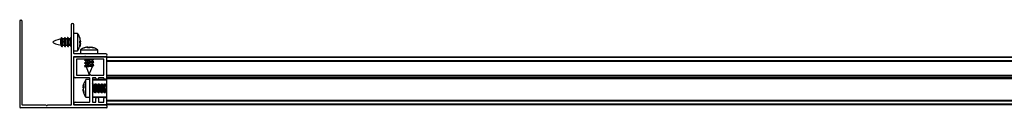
# Model space of a CAD drawing. Header units: millimetres. Extents: x 3388.365 to 3389.265, y 3471.245 to 3471.285.
# Tile 1 of 2: x 3388.365 to 3388.815, y 3471.245 to 3471.285. Entities that reach past the tile are written whole.
import ezdxf

# ---------------------------------------------------------------- set-up
doc = ezdxf.new("R2010")
doc.units = ezdxf.units.MM
doc.layers.add('SANINDUSA', color=3, linetype='Continuous')

msp = doc.modelspace()

# ---------------------------------------------------------------- linework, layer by layer
at = {"layer": 'SANINDUSA'}
for p, q in [((3388.364733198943, 3471.285145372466), (3388.364733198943, 3471.245745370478)), ((3388.365033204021, 3471.285445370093), (3388.365333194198, 3471.285445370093)), ((3388.365933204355, 3471.246745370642), (3388.365933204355, 3471.284845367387)), ((3388.388233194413, 3471.283345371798), (3388.388233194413, 3471.246745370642)), ((3388.389433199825, 3471.270245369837), (3388.389433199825, 3471.283345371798)), ((3388.391156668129, 3471.279445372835), (3388.389433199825, 3471.279445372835)), ((3388.391156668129, 3471.279445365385), (3388.391156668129, 3471.271445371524)), ((3388.392487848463, 3471.276027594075), (3388.39215416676, 3471.27760946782)), ((3388.383736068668, 3471.277458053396), (3388.383478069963, 3471.276844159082)), ((3388.383852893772, 3471.277444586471), (3388.383540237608, 3471.276816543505)), ((3388.383571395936, 3471.274071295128), (3388.383904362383, 3471.273443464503)), ((3388.384349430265, 3471.276905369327), (3388.384062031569, 3471.277447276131)), ((3388.384113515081, 3471.273446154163), (3388.384381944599, 3471.273985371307)), ((3388.384230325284, 3471.273432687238), (3388.384462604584, 3471.273985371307)), ((3388.38498445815, 3471.276905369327), (3388.384319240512, 3471.276905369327)), ((3388.384333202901, 3471.273992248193), (3388.384353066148, 3471.27400254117)), ((3388.384353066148, 3471.273985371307), (3388.385016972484, 3471.273985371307)), ((3388.385136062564, 3471.277458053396), (3388.384880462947, 3471.27684984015)), ((3388.385252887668, 3471.277444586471), (3388.38495596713, 3471.276848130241)), ((3388.384984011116, 3471.274047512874), (3388.38530437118, 3471.273443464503)), ((3388.385749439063, 3471.276905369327), (3388.385462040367, 3471.277447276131)), ((3388.385513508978, 3471.273446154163), (3388.385781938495, 3471.273985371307)), ((3388.385630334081, 3471.273432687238), (3388.385862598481, 3471.273985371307)), ((3388.386384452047, 3471.276905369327), (3388.38571924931, 3471.276905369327)), ((3388.385733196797, 3471.273992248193), (3388.385753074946, 3471.27400254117)), ((3388.385753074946, 3471.273985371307), (3388.386416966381, 3471.273985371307)), ((3388.386536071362, 3471.277458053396), (3388.386280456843, 3471.27684984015)), ((3388.386652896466, 3471.277444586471), (3388.386355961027, 3471.276848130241)), ((3388.386384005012, 3471.274047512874), (3388.386704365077, 3471.273443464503)), ((3388.387149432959, 3471.276905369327), (3388.386862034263, 3471.277447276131)), ((3388.386913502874, 3471.273446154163), (3388.387181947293, 3471.273985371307)), ((3388.387030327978, 3471.273432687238), (3388.387262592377, 3471.273985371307)), ((3388.387784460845, 3471.276905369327), (3388.387119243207, 3471.276905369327)), ((3388.387133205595, 3471.273992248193), (3388.387153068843, 3471.27400254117)), ((3388.387153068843, 3471.273985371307), (3388.387816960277, 3471.273985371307)), ((3388.387936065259, 3471.277458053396), (3388.387680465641, 3471.27684984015)), ((3388.388052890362, 3471.277444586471), (3388.387755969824, 3471.276848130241)), ((3388.38778401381, 3471.274047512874), (3388.388104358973, 3471.273443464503)), ((3388.39215416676, 3471.27609175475), (3388.392487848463, 3471.276027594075)), ((3388.39215416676, 3471.275128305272), (3388.39215416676, 3471.27609175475)), ((3388.392487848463, 3471.276027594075), (3388.39215416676, 3471.2759643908)), ((3388.392487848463, 3471.27594392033), (3388.39215416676, 3471.275762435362)), ((3388.39215416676, 3471.275889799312), (3388.392487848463, 3471.27594392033)), ((3388.39215416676, 3471.273843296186), (3388.392487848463, 3471.275248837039)), ((3388.392487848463, 3471.274946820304), (3388.39215416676, 3471.275128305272)), ((3388.39215416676, 3471.273355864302), (3388.392487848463, 3471.274946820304)), ((3388.392487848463, 3471.274863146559), (3388.39215416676, 3471.273281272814)), ((3388.39215416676, 3471.273501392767), (3388.39215416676, 3471.273843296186)), ((3388.39215416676, 3471.273305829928), (3388.39215416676, 3471.273355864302)), ((3388.392234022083, 3471.27562567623), (3388.392487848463, 3471.27564190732)), ((3388.392487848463, 3471.275248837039), (3388.392262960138, 3471.275821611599)), ((3388.392328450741, 3471.276313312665), (3388.392487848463, 3471.27564190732)), ((3388.392487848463, 3471.27564190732), (3388.392339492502, 3471.275264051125)), ((3388.392487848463, 3471.276186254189), (3388.392410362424, 3471.276498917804)), ((3388.395858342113, 3471.273200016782), (3388.394299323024, 3471.272866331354)), ((3388.395244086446, 3471.273112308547), (3388.394615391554, 3471.272929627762)), ((3388.3957619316, 3471.273200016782), (3388.395253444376, 3471.273080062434)), ((3388.395650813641, 3471.272866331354), (3388.395858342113, 3471.273200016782)), ((3388.395775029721, 3471.27314416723), (3388.396039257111, 3471.273200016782)), ((3388.395926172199, 3471.272866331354), (3388.395858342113, 3471.273200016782)), ((3388.396742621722, 3471.273200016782), (3388.396011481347, 3471.272866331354)), ((3388.396039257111, 3471.273200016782), (3388.396362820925, 3471.272866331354)), ((3388.396039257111, 3471.273200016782), (3388.396087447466, 3471.272866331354)), ((3388.39622377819, 3471.273200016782), (3388.396636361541, 3471.273011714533)), ((3388.396927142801, 3471.273200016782), (3388.396603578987, 3471.272866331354)), ((3388.398207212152, 3471.272866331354), (3388.396742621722, 3471.273200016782)), ((3388.398505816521, 3471.272866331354), (3388.396927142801, 3471.273200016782)), ((3388.397108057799, 3471.273200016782), (3388.398667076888, 3471.272866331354)), ((3388.397204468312, 3471.273200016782), (3388.397703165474, 3471.273082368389)), ((3388.389433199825, 3471.271445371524), (3388.391156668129, 3471.271445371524)), ((3388.389433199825, 3471.246745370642), (3388.389433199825, 3471.268845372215)), ((3388.404133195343, 3471.27014537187), (3388.389533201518, 3471.27014537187)), ((3388.389533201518, 3471.268945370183), (3388.404133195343, 3471.268945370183)), ((3388.39003319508, 3471.268795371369), (3388.404133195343, 3471.268795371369)), ((3388.3924831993, 3471.271868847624), (3388.3924831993, 3471.27014537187)), ((3388.3924831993, 3471.271868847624), (3388.400483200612, 3471.271868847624)), ((3388.394463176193, 3471.268838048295), (3388.394409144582, 3471.268795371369)), ((3388.394638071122, 3471.268945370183), (3388.394463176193, 3471.268838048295)), ((3388.394909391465, 3471.268945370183), (3388.394717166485, 3471.268795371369)), ((3388.396603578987, 3471.272866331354), (3388.395650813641, 3471.272866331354)), ((3388.397992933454, 3471.268795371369), (3388.398185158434, 3471.268945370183)), ((3388.39824683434, 3471.268795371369), (3388.39849130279, 3471.268945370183)), ((3388.398667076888, 3471.272866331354), (3388.398505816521, 3471.272866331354)), ((3388.400483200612, 3471.27014537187), (3388.400483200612, 3471.271868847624)), ((3388.404433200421, 3471.268795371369), (3389.218433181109, 3471.268795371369)), ((3388.404433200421, 3471.268795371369), (3388.404433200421, 3471.268495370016)), ((3388.389433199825, 3471.259695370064), (3388.389433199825, 3471.268195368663)), ((3388.403233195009, 3471.267595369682), (3388.390633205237, 3471.267595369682)), ((3388.390633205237, 3471.267595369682), (3388.390633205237, 3471.260395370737)), ((3388.394973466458, 3471.267595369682), (3388.394413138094, 3471.267158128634)), ((3388.394987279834, 3471.2662061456), (3388.394413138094, 3471.265758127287)), ((3388.394987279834, 3471.264806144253), (3388.394413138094, 3471.264358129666)), ((3388.394414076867, 3471.26715242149), (3388.395036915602, 3471.266934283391)), ((3388.394414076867, 3471.265752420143), (3388.395036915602, 3471.265534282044)), ((3388.394414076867, 3471.264352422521), (3388.395131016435, 3471.264101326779)), ((3388.394719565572, 3471.267595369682), (3388.394463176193, 3471.267438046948)), ((3388.395023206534, 3471.266381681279), (3388.394463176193, 3471.266038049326)), ((3388.395023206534, 3471.264981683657), (3388.394463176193, 3471.264638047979)), ((3388.39447533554, 3471.267266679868), (3388.394524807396, 3471.267245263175)), ((3388.39447533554, 3471.265866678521), (3388.394524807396, 3471.265845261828)), ((3388.39447533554, 3471.264466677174), (3388.394524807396, 3471.264445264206)), ((3388.395023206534, 3471.266941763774), (3388.395023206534, 3471.266219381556)), ((3388.395023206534, 3471.265541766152), (3388.395023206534, 3471.264819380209)), ((3388.395117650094, 3471.264106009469), (3388.39511785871, 3471.264105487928)), ((3388.39511785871, 3471.264105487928), (3388.396483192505, 3471.260645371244)), ((3388.397943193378, 3471.264345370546), (3388.396268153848, 3471.264345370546)), ((3388.396483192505, 3471.260645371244), (3388.397943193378, 3471.264345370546)), ((3388.398552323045, 3471.266438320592), (3388.39792948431, 3471.266656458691)), ((3388.398552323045, 3471.265038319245), (3388.39792948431, 3471.265256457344)), ((3388.397943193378, 3471.267209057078), (3388.398503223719, 3471.267552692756)), ((3388.397943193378, 3471.266648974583), (3388.397943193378, 3471.267380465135)), ((3388.397943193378, 3471.265809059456), (3388.398503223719, 3471.266152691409)), ((3388.397943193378, 3471.265248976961), (3388.397943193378, 3471.265980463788)), ((3388.397943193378, 3471.264409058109), (3388.398503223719, 3471.264752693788)), ((3388.397943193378, 3471.264345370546), (3388.397943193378, 3471.264580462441)), ((3388.397979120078, 3471.267384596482), (3388.398249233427, 3471.267595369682)), ((3388.397979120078, 3471.265984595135), (3388.398553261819, 3471.266432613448)), ((3388.397979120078, 3471.264584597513), (3388.398553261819, 3471.265032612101)), ((3388.398491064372, 3471.266324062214), (3388.398441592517, 3471.266345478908)), ((3388.398491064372, 3471.264924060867), (3388.398441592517, 3471.264945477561)), ((3388.403233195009, 3471.260295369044), (3388.403233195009, 3471.267595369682)), ((3388.404433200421, 3471.268495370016), (3389.218433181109, 3471.268495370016)), ((3388.404433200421, 3471.268495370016), (3388.404433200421, 3471.267095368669)), ((3388.404433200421, 3471.268495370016), (3388.404433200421, 3471.258895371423)), ((3388.404433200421, 3471.267095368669), (3389.218433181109, 3471.267095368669)), ((3388.404433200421, 3471.266795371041), (3389.218433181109, 3471.266795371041)), ((3389.218433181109, 3471.266695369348), (3388.404433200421, 3471.266695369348)), ((3388.39073320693, 3471.260295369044), (3388.396683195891, 3471.260295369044)), ((3388.397283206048, 3471.260295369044), (3388.403233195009, 3471.260295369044)), ((3388.404433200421, 3471.260395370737), (3389.218433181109, 3471.260395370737)), ((3388.404433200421, 3471.260295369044), (3389.218433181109, 3471.260295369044)), ((3388.404433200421, 3471.259995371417), (3389.218433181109, 3471.259995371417)), ((3388.404433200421, 3471.259995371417), (3388.404433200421, 3471.259095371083)), ((3388.396633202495, 3471.259095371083), (3388.39003319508, 3471.259095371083)), ((3388.393821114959, 3471.255622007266), (3388.39367855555, 3471.25500416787)), ((3388.39367855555, 3471.25500416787), (3388.394012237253, 3471.255561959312)), ((3388.394012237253, 3471.254927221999), (3388.39367855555, 3471.25500416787)), ((3388.393753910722, 3471.255312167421), (3388.393908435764, 3471.256008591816)), ((3388.394012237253, 3471.256192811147), (3388.393818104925, 3471.255297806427)), ((3388.394012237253, 3471.256121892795), (3388.393854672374, 3471.255408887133)), ((3388.394012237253, 3471.256369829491), (3388.394012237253, 3471.256450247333)), ((3388.394012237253, 3471.255561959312), (3388.394012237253, 3471.254669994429)), ((3388.394192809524, 3471.256882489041), (3388.394104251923, 3471.256629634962)), ((3388.394996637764, 3471.258278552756), (3388.394857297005, 3471.258052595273)), ((3388.396733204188, 3471.258295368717), (3388.395009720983, 3471.258295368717)), ((3388.395009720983, 3471.250295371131), (3388.395009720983, 3471.258295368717)), ((3388.396733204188, 3471.248095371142), (3388.396733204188, 3471.25899536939)), ((3388.397933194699, 3471.25899536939), (3388.397933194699, 3471.248095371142)), ((3388.404433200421, 3471.258095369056), (3388.397933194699, 3471.258095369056)), ((3388.397933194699, 3471.256328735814), (3388.397943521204, 3471.2563125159)), ((3388.398279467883, 3471.255755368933), (3388.397943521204, 3471.2563125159)), ((3388.399433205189, 3471.259095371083), (3388.398033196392, 3471.259095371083)), ((3388.398311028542, 3471.256363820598), (3388.398086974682, 3471.25607459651)), ((3388.404433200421, 3471.258295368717), (3388.398133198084, 3471.258295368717)), ((3388.398924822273, 3471.255755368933), (3388.398244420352, 3471.255755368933)), ((3388.398537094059, 3471.255755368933), (3388.398323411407, 3471.256361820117)), ((3388.399164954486, 3471.256301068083), (3388.398901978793, 3471.255703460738)), ((3388.399679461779, 3471.255755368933), (3388.3993435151, 3471.2563125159)), ((3388.39971103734, 3471.256363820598), (3388.399486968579, 3471.25607459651)), ((3388.399533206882, 3471.258895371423), (3388.399533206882, 3471.25899536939)), ((3388.400324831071, 3471.255755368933), (3388.399644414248, 3471.255755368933)), ((3388.399937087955, 3471.255755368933), (3388.399723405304, 3471.256361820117)), ((3388.400564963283, 3471.256301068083), (3388.40030198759, 3471.255703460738)), ((3388.400733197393, 3471.25899536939), (3388.400733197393, 3471.258895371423)), ((3388.401079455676, 3471.255755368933), (3388.400743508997, 3471.2563125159)), ((3388.403133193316, 3471.259095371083), (3388.400833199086, 3471.259095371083)), ((3388.401111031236, 3471.256363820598), (3388.400886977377, 3471.25607459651)), ((3388.401724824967, 3471.255755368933), (3388.401044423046, 3471.255755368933)), ((3388.401337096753, 3471.255755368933), (3388.4011233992, 3471.256361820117)), ((3388.40196495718, 3471.256301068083), (3388.401701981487, 3471.255703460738)), ((3388.402479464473, 3471.255755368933), (3388.402143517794, 3471.2563125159)), ((3388.402511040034, 3471.256363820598), (3388.402286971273, 3471.25607459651)), ((3388.403124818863, 3471.255755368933), (3388.402444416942, 3471.255755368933)), ((3388.402737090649, 3471.255755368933), (3388.402523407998, 3471.256361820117)), ((3388.403364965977, 3471.256301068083), (3388.403101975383, 3471.255703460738)), ((3388.403233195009, 3471.258895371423), (3388.403233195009, 3471.25899536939)), ((3388.40387945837, 3471.255755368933), (3388.403543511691, 3471.2563125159)), ((3388.40391103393, 3471.256363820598), (3388.403686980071, 3471.25607459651)), ((3388.404433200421, 3471.255755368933), (3388.40384442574, 3471.255755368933)), ((3388.404137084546, 3471.255755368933), (3388.403923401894, 3471.256361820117)), ((3389.218433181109, 3471.259095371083), (3388.404433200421, 3471.259095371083)), ((3388.404433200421, 3471.258895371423), (3388.404433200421, 3471.25879536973)), ((3389.218433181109, 3471.25879536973), (3388.404433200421, 3471.25879536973)), ((3388.404433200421, 3471.258695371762), (3388.404433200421, 3471.25879536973)), ((3389.218433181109, 3471.258695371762), (3388.404433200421, 3471.258695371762)), ((3388.404433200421, 3471.258695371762), (3388.404433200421, 3471.24969537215)), ((3388.39367855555, 3471.254687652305), (3388.393733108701, 3471.254942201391)), ((3388.39367855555, 3471.254587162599), (3388.393756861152, 3471.25493711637)), ((3388.394012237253, 3471.254669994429), (3388.39367855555, 3471.254003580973)), ((3388.39367855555, 3471.254587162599), (3388.393957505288, 3471.254560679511)), ((3388.39367855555, 3471.253936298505), (3388.393829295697, 3471.254172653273)), ((3388.39367855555, 3471.254003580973), (3388.394012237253, 3471.252512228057)), ((3388.393786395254, 3471.253948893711), (3388.39367855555, 3471.253936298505)), ((3388.393740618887, 3471.253650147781), (3388.39367855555, 3471.253936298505)), ((3388.39367855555, 3471.253903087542), (3388.393733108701, 3471.253648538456)), ((3388.393787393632, 3471.253138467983), (3388.39367855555, 3471.253636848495)), ((3388.394012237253, 3471.252140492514), (3388.39367855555, 3471.253586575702)), ((3388.394012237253, 3471.252512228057), (3388.394012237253, 3471.252140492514)), ((3388.397933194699, 3471.252426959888), (3388.398022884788, 3471.252278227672)), ((3388.398201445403, 3471.252289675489), (3388.398464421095, 3471.252887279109)), ((3388.398416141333, 3471.252835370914), (3388.399086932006, 3471.252835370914)), ((3388.39882930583, 3471.252835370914), (3388.399042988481, 3471.25222891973)), ((3388.399033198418, 3471.252936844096), (3388.399065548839, 3471.252870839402)), ((3388.399055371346, 3471.252226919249), (3388.399279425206, 3471.252516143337)), ((3388.399065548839, 3471.252870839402), (3388.399422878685, 3471.252278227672)), ((3388.399601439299, 3471.252289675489), (3388.399864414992, 3471.252887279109)), ((3388.399816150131, 3471.252835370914), (3388.400486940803, 3471.252835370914)), ((3388.400229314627, 3471.252835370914), (3388.400442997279, 3471.25222891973)), ((3388.400433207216, 3471.252936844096), (3388.400465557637, 3471.252870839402)), ((3388.400455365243, 3471.252226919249), (3388.400679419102, 3471.252516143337)), ((3388.400465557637, 3471.252870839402), (3388.400822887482, 3471.252278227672)), ((3388.401001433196, 3471.252289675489), (3388.40126442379, 3471.252887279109)), ((3388.401216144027, 3471.252835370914), (3388.4018869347, 3471.252835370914)), ((3388.401629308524, 3471.252835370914), (3388.401842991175, 3471.25222891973)), ((3388.401833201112, 3471.252936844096), (3388.401865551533, 3471.252870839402)), ((3388.401855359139, 3471.252226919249), (3388.4020794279, 3471.252516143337)), ((3388.401865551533, 3471.252870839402), (3388.402222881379, 3471.252278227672)), ((3388.402401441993, 3471.252289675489), (3388.402664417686, 3471.252887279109)), ((3388.402616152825, 3471.252835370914), (3388.403286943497, 3471.252835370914)), ((3388.40302930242, 3471.252835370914), (3388.403242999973, 3471.25222891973)), ((3388.403233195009, 3471.252936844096), (3388.40326554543, 3471.252870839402)), ((3388.403255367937, 3471.252226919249), (3388.403479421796, 3471.252516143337)), ((3388.40326554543, 3471.252870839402), (3388.403622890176, 3471.252278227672)), ((3388.40380143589, 3471.252289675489), (3388.404064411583, 3471.252887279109)), ((3388.404016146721, 3471.252835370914), (3388.404433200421, 3471.252835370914)), ((3388.404429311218, 3471.252835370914), (3388.404433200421, 3471.252824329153)), ((3388.376783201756, 3471.246645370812), (3388.366033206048, 3471.246645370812)), ((3388.38813319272, 3471.246645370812), (3388.377383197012, 3471.246645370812)), ((3388.404133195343, 3471.246645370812), (3388.389533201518, 3471.246645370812)), ((3388.39003319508, 3471.24799536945), (3388.396633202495, 3471.24799536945)), ((3388.404133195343, 3471.246795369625), (3388.39003319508, 3471.246795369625)), ((3388.395009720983, 3471.250295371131), (3388.396733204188, 3471.250295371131)), ((3388.397933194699, 3471.250495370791), (3388.404433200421, 3471.250495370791)), ((3388.398033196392, 3471.24799536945), (3388.399433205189, 3471.24799536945)), ((3388.398133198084, 3471.250295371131), (3388.404433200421, 3471.250295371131)), ((3388.399533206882, 3471.248095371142), (3388.399533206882, 3471.24969537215)), ((3388.400733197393, 3471.24969537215), (3388.400733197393, 3471.248095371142)), ((3388.400833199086, 3471.24799536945), (3388.403133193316, 3471.24799536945)), ((3388.403233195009, 3471.248095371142), (3388.403233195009, 3471.24969537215)), ((3388.404433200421, 3471.24969537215), (3388.404433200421, 3471.247095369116)), ((3388.404433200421, 3471.248895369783), (3389.218433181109, 3471.248895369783)), ((3388.404433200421, 3471.248795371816), (3389.218433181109, 3471.248795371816)), ((3389.218433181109, 3471.248495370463), (3388.404433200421, 3471.248495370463)), ((3388.404433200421, 3471.248495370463), (3388.404433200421, 3471.247095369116)), ((3389.218433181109, 3471.247095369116), (3388.404433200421, 3471.247095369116)), ((3388.404433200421, 3471.247095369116), (3388.404433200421, 3471.246795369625)), ((3389.218433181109, 3471.246795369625), (3388.404433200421, 3471.246795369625)), ((3388.404733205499, 3471.245745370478), (3388.404733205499, 3471.246045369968)), ((3388.404433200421, 3471.245445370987), (3388.365033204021, 3471.245445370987))]:
    msp.add_line(p, q, dxfattribs=at)
at = {"layer": 'SANINDUSA', "flags": 128}
for points in [[(3388.384062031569, 3471.277447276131), (3388.383983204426, 3471.277539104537), (3388.38385107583, 3471.27744091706), (3388.383739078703, 3471.277038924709), (3388.383664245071, 3471.276394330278), (3388.383637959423, 3471.275605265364)], [(3388.383879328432, 3471.277490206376), (3388.38385107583, 3471.277521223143), (3388.383739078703, 3471.277465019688), (3388.383664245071, 3471.277101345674), (3388.383659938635, 3471.277057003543)], [(3388.385462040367, 3471.277447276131), (3388.385383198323, 3471.277539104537), (3388.385251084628, 3471.27744091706), (3388.385139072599, 3471.277038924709), (3388.385064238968, 3471.276394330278), (3388.38503796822, 3471.275605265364)], [(3388.385279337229, 3471.277490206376), (3388.385251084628, 3471.277521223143), (3388.385139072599, 3471.277465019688), (3388.385064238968, 3471.277101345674), (3388.385059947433, 3471.277057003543)], [(3388.386862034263, 3471.277447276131), (3388.386783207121, 3471.277539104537), (3388.386651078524, 3471.27744091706), (3388.386539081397, 3471.277038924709), (3388.386464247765, 3471.276394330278), (3388.386437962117, 3471.275605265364)], [(3388.386679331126, 3471.277490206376), (3388.386651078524, 3471.277521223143), (3388.386539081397, 3471.277465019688), (3388.386464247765, 3471.277101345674), (3388.38645994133, 3471.277057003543)], [(3388.388233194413, 3471.277493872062), (3388.388183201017, 3471.277539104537), (3388.388051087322, 3471.27744091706), (3388.387939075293, 3471.277038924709), (3388.387864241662, 3471.276394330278), (3388.387837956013, 3471.275605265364)], [(3388.388079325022, 3471.277490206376), (3388.388051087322, 3471.277521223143), (3388.387939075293, 3471.277465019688), (3388.387864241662, 3471.277101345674), (3388.387859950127, 3471.277057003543)], [(3388.383637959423, 3471.275605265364), (3388.383664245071, 3471.274791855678), (3388.383739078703, 3471.27407793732), (3388.38385107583, 3471.27357219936), (3388.383983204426, 3471.273351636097), (3388.384113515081, 3471.273446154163)], [(3388.38408706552, 3471.273400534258), (3388.384115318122, 3471.273369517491), (3388.384227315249, 3471.273425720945), (3388.384230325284, 3471.273432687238)], [(3388.38503796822, 3471.275605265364), (3388.385064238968, 3471.274791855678), (3388.385139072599, 3471.27407793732), (3388.385251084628, 3471.27357219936), (3388.385383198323, 3471.273351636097), (3388.385513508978, 3471.273446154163)], [(3388.385487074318, 3471.273400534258), (3388.385515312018, 3471.273369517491), (3388.385627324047, 3471.273425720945), (3388.385630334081, 3471.273432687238)], [(3388.386437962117, 3471.275605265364), (3388.386464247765, 3471.274791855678), (3388.386539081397, 3471.27407793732), (3388.386651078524, 3471.27357219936), (3388.386783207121, 3471.273351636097), (3388.386913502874, 3471.273446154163)], [(3388.386887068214, 3471.273400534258), (3388.386915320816, 3471.273369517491), (3388.387027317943, 3471.273425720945), (3388.387030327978, 3471.273432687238)], [(3388.387837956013, 3471.275605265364), (3388.387864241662, 3471.274791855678), (3388.387939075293, 3471.27407793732), (3388.388051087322, 3471.27357219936), (3388.388183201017, 3471.273351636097), (3388.388233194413, 3471.273350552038)], [(3388.395556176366, 3471.268795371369), (3388.396132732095, 3471.268895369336), (3388.396432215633, 3471.268945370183)], [(3388.398045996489, 3471.268795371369), (3388.398383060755, 3471.268895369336), (3388.398490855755, 3471.268945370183)], [(3388.394463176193, 3471.267438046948), (3388.394390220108, 3471.267363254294), (3388.39451574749, 3471.267251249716), (3388.394527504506, 3471.267247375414)], [(3388.394463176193, 3471.266038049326), (3388.394390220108, 3471.265963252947), (3388.39451574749, 3471.265851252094), (3388.394527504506, 3471.265847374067)], [(3388.394463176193, 3471.264638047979), (3388.394390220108, 3471.264563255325), (3388.39451574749, 3471.264451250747), (3388.394527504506, 3471.264447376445)], [(3388.395023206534, 3471.266304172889), (3388.395004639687, 3471.266352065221), (3388.395023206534, 3471.266377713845)], [(3388.395023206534, 3471.264904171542), (3388.395004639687, 3471.264952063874), (3388.395023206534, 3471.264977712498)], [(3388.396268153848, 3471.267145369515), (3388.396837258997, 3471.267238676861), (3388.39735997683, 3471.26731816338), (3388.39775470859, 3471.267371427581), (3388.397959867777, 3471.267390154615), (3388.397943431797, 3471.267371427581), (3388.397943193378, 3471.267371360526)], [(3388.396268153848, 3471.265745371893), (3388.396837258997, 3471.265838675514), (3388.39735997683, 3471.265918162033), (3388.39775470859, 3471.265971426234), (3388.397959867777, 3471.265990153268), (3388.397943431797, 3471.265971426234), (3388.397943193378, 3471.265971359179)], [(3388.396268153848, 3471.264345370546), (3388.396837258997, 3471.264438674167), (3388.39735997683, 3471.264518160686), (3388.39775470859, 3471.264571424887), (3388.397959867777, 3471.264590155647), (3388.397943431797, 3471.264571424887), (3388.397943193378, 3471.264571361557)], [(3388.397943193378, 3471.267372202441), (3388.398383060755, 3471.267495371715), (3388.39855725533, 3471.267595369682)], [(3388.397943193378, 3471.26597220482), (3388.398383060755, 3471.266095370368), (3388.398576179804, 3471.266227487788), (3388.398491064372, 3471.266324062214)], [(3388.397943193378, 3471.264572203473), (3388.398383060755, 3471.264695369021), (3388.398576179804, 3471.264827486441), (3388.398491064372, 3471.264924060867)], [(3388.39833320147, 3471.252959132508), (3388.398239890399, 3471.253269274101), (3388.398160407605, 3471.253743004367), (3388.398107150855, 3471.254306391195), (3388.398088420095, 3471.254871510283), (3388.398107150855, 3471.255350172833), (3388.398160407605, 3471.255667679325), (3388.398239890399, 3471.255774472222), (3388.398274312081, 3471.255755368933)], [(3388.399601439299, 3471.252289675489), (3388.399515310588, 3471.252199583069), (3388.399383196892, 3471.252356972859), (3388.399251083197, 3471.25280946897), (3388.39913908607, 3471.25348817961), (3388.399064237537, 3471.2542897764), (3388.39903796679, 3471.255092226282), (3388.399064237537, 3471.255773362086), (3388.39913908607, 3471.25622948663), (3388.399251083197, 3471.256391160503), (3388.3993435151, 3471.2563125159)], [(3388.399733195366, 3471.252959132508), (3388.399639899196, 3471.253269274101), (3388.399560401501, 3471.253743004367), (3388.399507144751, 3471.254306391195), (3388.399488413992, 3471.254871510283), (3388.399507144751, 3471.255350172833), (3388.399560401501, 3471.255667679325), (3388.399639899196, 3471.255774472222), (3388.399674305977, 3471.255755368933)], [(3388.401001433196, 3471.252289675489), (3388.400915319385, 3471.252199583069), (3388.40078320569, 3471.252356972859), (3388.400651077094, 3471.25280946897), (3388.400539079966, 3471.25348817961), (3388.400464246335, 3471.2542897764), (3388.400437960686, 3471.255092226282), (3388.400464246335, 3471.255773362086), (3388.400539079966, 3471.25622948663), (3388.400651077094, 3471.256391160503), (3388.400743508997, 3471.2563125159)], [(3388.401133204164, 3471.252959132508), (3388.401039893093, 3471.253269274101), (3388.400960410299, 3471.253743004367), (3388.400907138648, 3471.254306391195), (3388.400888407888, 3471.254871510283), (3388.400907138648, 3471.255350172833), (3388.400960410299, 3471.255667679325), (3388.401039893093, 3471.255774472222), (3388.401074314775, 3471.255755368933)], [(3388.402401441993, 3471.252289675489), (3388.402315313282, 3471.252199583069), (3388.402183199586, 3471.252356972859), (3388.402051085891, 3471.25280946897), (3388.401939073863, 3471.25348817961), (3388.401864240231, 3471.2542897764), (3388.401837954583, 3471.255092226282), (3388.401864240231, 3471.255773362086), (3388.401939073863, 3471.25622948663), (3388.402051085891, 3471.256391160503), (3388.402143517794, 3471.2563125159)], [(3388.402533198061, 3471.252959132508), (3388.40243990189, 3471.253269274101), (3388.402360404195, 3471.253743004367), (3388.402307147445, 3471.254306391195), (3388.402288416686, 3471.254871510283), (3388.402307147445, 3471.255350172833), (3388.402360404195, 3471.255667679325), (3388.40243990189, 3471.255774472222), (3388.402474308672, 3471.255755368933)], [(3388.40380143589, 3471.252289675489), (3388.403715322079, 3471.252199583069), (3388.403583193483, 3471.252356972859), (3388.403451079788, 3471.25280946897), (3388.40333908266, 3471.25348817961), (3388.403264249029, 3471.2542897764), (3388.40323796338, 3471.255092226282), (3388.403264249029, 3471.255773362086), (3388.40333908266, 3471.25622948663), (3388.403451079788, 3471.256391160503), (3388.403543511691, 3471.2563125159)], [(3388.403933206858, 3471.252959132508), (3388.403839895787, 3471.253269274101), (3388.403760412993, 3471.253743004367), (3388.403707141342, 3471.254306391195), (3388.403688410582, 3471.254871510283), (3388.403707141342, 3471.255350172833), (3388.403760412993, 3471.255667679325), (3388.403839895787, 3471.255774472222), (3388.403874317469, 3471.255755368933)], [(3388.398201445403, 3471.252289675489), (3388.398115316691, 3471.252199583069), (3388.397983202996, 3471.252356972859), (3388.397933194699, 3471.252492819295)]]:
    msp.add_lwpolyline(points, dxfattribs=at)
at = {"layer": 'SANINDUSA'}
for centre, radius, start, end in [((3388.365033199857, 3471.285145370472), 0.0003000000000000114, 90, 180), ((3388.365333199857, 3471.284845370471), 0.0006000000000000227, 0, 90), ((3388.388833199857, 3471.283345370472), 0.0006000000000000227, 0, 180), ((3388.387657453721, 3471.275447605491), 0.003628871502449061, 156.3561924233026, 203.6438075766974), ((3388.389057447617, 3471.275447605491), 0.003628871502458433, 156.3561924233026, 203.6438075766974), ((3388.390457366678, 3471.275447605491), 0.003628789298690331, 156.3556241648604, 203.6443758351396), ((3388.389533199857, 3471.270245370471), 0.0001000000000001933, 180, 270), ((3388.389533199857, 3471.268845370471), 9.999999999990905e-05, 90, 180), ((3388.390033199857, 3471.268195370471), 0.0006000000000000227, 90, 180), ((3388.404133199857, 3471.269545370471), 0.0006000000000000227, 270, 90), ((3388.404133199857, 3471.268495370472), 0.0002999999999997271, 0, 90), ((3388.399616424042, 3471.246167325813), 0.02162032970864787, 97.64720137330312, 103.9233093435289), ((3388.400481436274, 3471.241764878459), 0.02474297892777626, 94.46948535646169, 104.1945633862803), ((3388.400481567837, 3471.240363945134), 0.024743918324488, 94.46962089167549, 104.1943274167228), ((3388.397599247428, 3471.256094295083), 0.01044374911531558, 97.63859042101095, 104.4833500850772), ((3388.397599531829, 3471.254693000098), 0.01044507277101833, 97.63919069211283, 104.4830858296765), ((3388.390033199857, 3471.259695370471), 0.0006000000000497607, 180, 270), ((3388.390733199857, 3471.260395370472), 0.0001000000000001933, 180, 270), ((3388.396983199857, 3471.260170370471), 0.0003249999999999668, 22.61986493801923, 157.3801350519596), ((3388.396633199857, 3471.258995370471), 0.0001000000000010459, 0, 90), ((3388.398033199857, 3471.258995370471), 9.999999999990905e-05, 90, 180), ((3388.398133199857, 3471.258095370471), 0.0001999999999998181, 90, 180), ((3388.399402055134, 3471.255795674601), 0.001218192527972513, 152.3064588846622, 174.819330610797), ((3388.399433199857, 3471.258995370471), 9.999999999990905e-05, 0, 90), ((3388.400133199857, 3471.258895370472), 0.0006000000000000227, 180, 0), ((3388.400803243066, 3471.255795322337), 0.001219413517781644, 152.3178769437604, 174.8079125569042), ((3388.400833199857, 3471.258995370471), 0.0001000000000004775, 90, 180), ((3388.402203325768, 3471.255795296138), 0.001219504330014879, 152.3187252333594, 174.8070642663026), ((3388.40360324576, 3471.255795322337), 0.001219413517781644, 152.3178769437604, 174.8079125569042), ((3388.403133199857, 3471.258995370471), 9.999999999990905e-05, 0, 90), ((3388.403833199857, 3471.258895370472), 0.0006000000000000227, 180, 0), ((3388.405003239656, 3471.255795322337), 0.001219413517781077, 152.3178769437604, 174.8079125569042), ((3388.401119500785, 3471.252425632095), 0.002073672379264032, 168.5960074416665, 185.4988940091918), ((3388.402520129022, 3471.252425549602), 0.002074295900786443, 168.5971569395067, 185.4949468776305), ((3388.403920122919, 3471.252425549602), 0.002074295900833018, 168.5971569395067, 185.4949468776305), ((3388.405321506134, 3471.252425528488), 0.002075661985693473, 168.6041676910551, 185.4907337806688), ((3388.366033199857, 3471.246745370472), 0.0001000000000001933, 180, 270), ((3388.377083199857, 3471.246770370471), 0.0003250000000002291, 202.6198649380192, 337.3801350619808), ((3388.388133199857, 3471.246745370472), 0.0001000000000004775, 270, 0), ((3388.390033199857, 3471.247395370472), 0.0006000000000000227, 90, 270), ((3388.389533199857, 3471.246745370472), 9.999999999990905e-05, 180, 270), ((3388.396633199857, 3471.248095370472), 0.0001000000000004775, 270, 0), ((3388.398133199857, 3471.250495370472), 0.0002000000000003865, 180, 270), ((3388.398033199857, 3471.248095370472), 9.999999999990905e-05, 180, 270), ((3388.399433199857, 3471.248095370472), 0.0001000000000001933, 270, 0), ((3388.400133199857, 3471.249695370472), 0.0006000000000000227, 0, 180), ((3388.400833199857, 3471.248095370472), 0.0001000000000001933, 180, 270), ((3388.403133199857, 3471.248095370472), 0.0001000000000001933, 270, 0), ((3388.403833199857, 3471.249695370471), 0.0006000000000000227, 0, 180), ((3388.404133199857, 3471.247095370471), 0.0003000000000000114, 270, 0), ((3388.404133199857, 3471.246045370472), 0.0006000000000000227, 0, 90), ((3388.365033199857, 3471.245745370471), 0.0003000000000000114, 180, 270), ((3388.404433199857, 3471.245745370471), 0.0003000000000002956, 270, 0)]:
    msp.add_arc(centre, radius, start, end, dxfattribs=at)
for centre, major_axis, ratio, start_param, end_param in [((3388.384338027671, 3471.275445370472), (-1.931617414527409e-05, 0.00145999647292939), 0.1661411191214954, 6.223561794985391, 9.32547118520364), ((3388.385738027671, 3471.275445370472), (-1.931617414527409e-05, 0.001459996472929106), 0.1661411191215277, 6.22356179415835, 9.325471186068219), ((3388.387138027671, 3471.275445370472), (-1.931617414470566e-05, 0.001459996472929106), 0.1661411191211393, 6.223561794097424, 9.325471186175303), ((3388.396483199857, 3471.267140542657), (0.001459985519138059, 0.0002400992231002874), 0.02708300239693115, 6.278731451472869, 7.997360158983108), ((3388.396483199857, 3471.265740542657), (0.001459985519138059, 0.0002400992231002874), 0.02708300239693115, 6.278731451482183, 7.997360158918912), ((3388.396483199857, 3471.264340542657), (0.00145998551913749, 0.0002400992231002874), 0.02708300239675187, 6.27873145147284, 7.997360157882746), ((3388.398338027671, 3471.254295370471), (-9.586233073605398e-05, 0.001459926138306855), 0.153196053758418, 6.273126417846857, 9.000005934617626), ((3388.399738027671, 3471.254295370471), (-9.586233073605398e-05, 0.001459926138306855), 0.153196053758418, 6.273126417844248, 9.000005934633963), ((3388.401138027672, 3471.254295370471), (-9.586233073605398e-05, 0.001459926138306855), 0.1531960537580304, 6.273126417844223, 9.0000059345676), ((3388.402538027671, 3471.254295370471), (-9.586233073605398e-05, 0.001459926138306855), 0.153196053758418, 6.273126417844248, 9.000005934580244), ((3388.403938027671, 3471.254295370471), (-9.586233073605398e-05, 0.001459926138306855), 0.153196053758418, 6.273126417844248, 9.000005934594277)]:
    msp.add_ellipse(centre, major_axis=major_axis, ratio=ratio, start_param=start_param, end_param=end_param, dxfattribs=at)
for points, knots in [([(3388.39213081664, 3471.277616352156), (3388.392004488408, 3471.277968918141), (3388.391773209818, 3471.278614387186), (3388.391346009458, 3471.279149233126), (3388.391152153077, 3471.279391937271)], [0, 0, 0, 0, 0.5462167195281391, 1, 1, 1, 1]), ([(3388.391526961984, 3471.278871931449), (3388.391487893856, 3471.278954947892), (3388.391397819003, 3471.279146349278), (3388.391251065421, 3471.279299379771), (3388.391167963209, 3471.279386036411)], [0, 0, 0, 0, 0.433729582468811, 1, 1, 1, 1]), ([(3388.39243648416, 3471.276505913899), (3388.392355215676, 3471.276956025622), (3388.392247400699, 3471.277553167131), (3388.391952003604, 3471.278076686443), (3388.391879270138, 3471.278205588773)], [0, 0, 0, 0, 0.7537773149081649, 1, 1, 1, 1]), ([(3388.383572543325, 3471.276881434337), (3388.381756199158, 3471.276402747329), (3388.378103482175, 3471.275440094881), (3388.381769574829, 3471.274477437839), (3388.383612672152, 3471.273993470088)], [0, 0, 0, 0, 0.4972583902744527, 1, 1, 1, 1]), ([(3388.383541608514, 3471.27681590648), (3388.383516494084, 3471.276749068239), (3388.383465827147, 3471.276614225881), (3388.383415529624, 3471.276231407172), (3388.38338976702, 3471.27577056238), (3388.383391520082, 3471.275276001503), (3388.383419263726, 3471.274801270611), (3388.383471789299, 3471.274405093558), (3388.38352801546, 3471.27415009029), (3388.383568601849, 3471.274092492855), (3388.383580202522, 3471.274076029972)], [0, 0, 0, 0, 0.1361305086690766, 0.2746355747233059, 0.4102249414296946, 0.5437133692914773, 0.6764809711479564, 0.8100491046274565, 0.9457069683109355, 0.9999999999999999, 0.9999999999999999, 0.9999999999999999, 0.9999999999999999]), ([(3388.384958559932, 3471.276846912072), (3388.384938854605, 3471.27679483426), (3388.384897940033, 3471.276686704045), (3388.384853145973, 3471.276340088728), (3388.384829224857, 3471.275943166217), (3388.384822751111, 3471.275533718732), (3388.384830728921, 3471.275118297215), (3388.384858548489, 3471.27467817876), (3388.384907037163, 3471.274309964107), (3388.384953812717, 3471.274096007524), (3388.384983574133, 3471.274058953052), (3388.384990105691, 3471.274050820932)], [0, 0, 0, 0, 0.1213169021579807, 0.251892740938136, 0.3812571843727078, 0.4695091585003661, 0.5779186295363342, 0.7057483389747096, 0.8341415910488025, 0.9636000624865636, 1, 1, 1, 1]), ([(3388.38635856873, 3471.276846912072), (3388.386338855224, 3471.276794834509), (3388.386297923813, 3471.276686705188), (3388.386253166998, 3471.276340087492), (3388.386229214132, 3471.275943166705), (3388.386222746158, 3471.275533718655), (3388.386230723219, 3471.275118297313), (3388.386258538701, 3471.274678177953), (3388.386307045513, 3471.274309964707), (3388.386353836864, 3471.27409600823), (3388.386383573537, 3471.274058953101), (3388.386390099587, 3471.274050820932)], [0, 0, 0, 0, 0.1213173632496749, 0.2518928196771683, 0.3812574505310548, 0.4695094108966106, 0.5779188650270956, 0.7057485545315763, 0.8341421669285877, 0.9636006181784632, 1, 1, 1, 1]), ([(3388.387758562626, 3471.276846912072), (3388.387738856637, 3471.276794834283), (3388.387697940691, 3471.276686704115), (3388.387653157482, 3471.276340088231), (3388.387629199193, 3471.275943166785), (3388.387622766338, 3471.275533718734), (3388.387630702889, 3471.275118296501), (3388.38765855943, 3471.274678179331), (3388.387707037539, 3471.274309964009), (3388.387753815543, 3471.274096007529), (3388.387783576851, 3471.274058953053), (3388.387790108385, 3471.274050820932)], [0, 0, 0, 0, 0.1213168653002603, 0.2518926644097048, 0.3812572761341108, 0.4695091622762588, 0.5779185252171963, 0.7057484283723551, 0.8341416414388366, 0.9636000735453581, 0.9999999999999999, 0.9999999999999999, 0.9999999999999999, 0.9999999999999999]), ([(3388.391135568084, 3471.271474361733), (3388.391237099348, 3471.271590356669), (3388.391652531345, 3471.27206496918), (3388.391997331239, 3471.272704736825), (3388.392132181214, 3471.273237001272), (3388.392149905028, 3471.273306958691)], [0, 0, 0, 0, 0.2193220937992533, 0.8973927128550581, 1, 1, 1, 1]), ([(3388.39215416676, 3471.27333293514), (3388.392194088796, 3471.273423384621), (3388.392385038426, 3471.273856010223), (3388.392430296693, 3471.274331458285), (3388.392466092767, 3471.27470750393)], [0, 0, 0, 0, 0.2090710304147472, 1, 1, 1, 1]), ([(3388.399196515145, 3471.272622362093), (3388.398871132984, 3471.272778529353), (3388.398393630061, 3471.273007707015), (3388.397871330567, 3471.273072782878), (3388.397704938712, 3471.273093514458)], [0, 0, 0, 0, 0.6814244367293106, 1, 1, 1, 1]), ([(3388.394284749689, 3471.272827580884), (3388.394013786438, 3471.272734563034), (3388.393382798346, 3471.27251795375), (3388.392846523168, 3471.272118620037), (3388.392540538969, 3471.271890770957)], [0, 0, 0, 0, 0.4294268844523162, 1, 1, 1, 1]), ([(3388.394397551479, 3471.272866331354), (3388.394257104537, 3471.272835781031), (3388.394031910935, 3471.272786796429), (3388.393836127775, 3471.272667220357), (3388.393762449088, 3471.272622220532)], [0, 0, 0, 0, 0.623671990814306, 1, 1, 1, 1]), ([(3388.400436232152, 3471.271869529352), (3388.400284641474, 3471.271992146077), (3388.399803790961, 3471.272381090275), (3388.399184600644, 3471.272714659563), (3388.398709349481, 3471.27283986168), (3388.398644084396, 3471.272857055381)], [0, 0, 0, 0, 0.2842689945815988, 0.9017104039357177, 1, 1, 1, 1]), ([(3388.395039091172, 3471.266940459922), (3388.395033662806, 3471.266941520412), (3388.395017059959, 3471.266944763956), (3388.395148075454, 3471.266971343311), (3388.395429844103, 3471.267018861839), (3388.395821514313, 3471.267079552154), (3388.396124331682, 3471.267124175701), (3388.396268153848, 3471.267145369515)], [0, 0, 0, 0, 0.1099241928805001, 0.3362070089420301, 0.5635069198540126, 0.7926889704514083, 1, 1, 1, 1]), ([(3388.395039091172, 3471.265540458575), (3388.395033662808, 3471.26554151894), (3388.395017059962, 3471.265544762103), (3388.395148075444, 3471.26557134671), (3388.395429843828, 3471.265618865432), (3388.395821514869, 3471.265679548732), (3388.396124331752, 3471.265724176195), (3388.396268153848, 3471.265745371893)], [0, 0, 0, 0, 0.1099241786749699, 0.3362070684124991, 0.5635069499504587, 0.7926887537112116, 1, 1, 1, 1]), ([(3388.395133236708, 3471.264107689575), (3388.395127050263, 3471.264107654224), (3388.39509301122, 3471.264107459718), (3388.395190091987, 3471.264132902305), (3388.395423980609, 3471.264183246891), (3388.395798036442, 3471.264256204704), (3388.396110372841, 3471.264315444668), (3388.396268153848, 3471.264345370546)], [0, 0, 0, 0, 0.05174157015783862, 0.2846923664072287, 0.5190177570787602, 0.7570252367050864, 1, 1, 1, 1]), ([(3388.396211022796, 3471.266445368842), (3388.396376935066, 3471.266469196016), (3388.396708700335, 3471.266516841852), (3388.397188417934, 3471.266578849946), (3388.397586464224, 3471.266625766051), (3388.397821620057, 3471.266648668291), (3388.397930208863, 3471.266655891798), (3388.397928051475, 3471.266651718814), (3388.39792730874, 3471.26665028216)], [0, 0, 0, 0, 0.1999875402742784, 0.3999036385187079, 0.5985099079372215, 0.7952994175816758, 0.9295267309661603, 1, 1, 1, 1]), ([(3388.396211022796, 3471.26504537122), (3388.396376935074, 3471.265069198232), (3388.396708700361, 3471.265116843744), (3388.39718841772, 3471.265178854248), (3388.397586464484, 3471.265225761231), (3388.397821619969, 3471.265248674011), (3388.397930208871, 3471.265255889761), (3388.397928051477, 3471.26525171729), (3388.39792730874, 3471.265250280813)], [0, 0, 0, 0, 0.1999875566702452, 0.3999036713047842, 0.5985098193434, 0.7952994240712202, 0.9295267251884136, 1, 1, 1, 1]), ([(3388.394980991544, 3471.258245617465), (3388.394738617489, 3471.257885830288), (3388.394234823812, 3471.257137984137), (3388.393858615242, 3471.256219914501), (3388.393797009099, 3471.255690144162), (3388.3937895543, 3471.25562603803)], [0, 0, 0, 0, 0.4490218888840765, 0.9333275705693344, 1, 1, 1, 1]), ([(3388.399033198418, 3471.252936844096), (3388.399009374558, 3471.25301283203), (3388.398961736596, 3471.253164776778), (3388.398899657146, 3471.253564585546), (3388.398853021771, 3471.254036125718), (3388.398829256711, 3471.254486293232), (3388.398822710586, 3471.254887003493), (3388.398830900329, 3471.255243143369), (3388.398856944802, 3471.255555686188), (3388.398889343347, 3471.255654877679), (3388.398904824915, 3471.255702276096)], [0, 0, 0, 0, 0.1363424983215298, 0.2726291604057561, 0.4080320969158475, 0.5421870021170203, 0.6337026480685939, 0.7461218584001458, 0.8786849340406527, 1, 1, 1, 1]), ([(3388.400433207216, 3471.252936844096), (3388.400409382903, 3471.253012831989), (3388.400361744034, 3471.253164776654), (3388.400299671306, 3471.253564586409), (3388.40025301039, 3471.254036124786), (3388.40022925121, 3471.254486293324), (3388.400222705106, 3471.254887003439), (3388.400230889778, 3471.255243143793), (3388.40025695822, 3471.255555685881), (3388.400289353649, 3471.25565487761), (3388.400304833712, 3471.255702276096)], [0, 0, 0, 0, 0.1363424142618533, 0.272628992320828, 0.4080322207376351, 0.5421870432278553, 0.6337026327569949, 0.7461217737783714, 0.8786850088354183, 1, 1, 1, 1]), ([(3388.401833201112, 3471.252936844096), (3388.401809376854, 3471.25301283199), (3388.401761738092, 3471.253164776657), (3388.401699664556, 3471.253564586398), (3388.401653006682, 3471.254036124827), (3388.401629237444, 3471.254486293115), (3388.401622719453, 3471.254887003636), (3388.401630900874, 3471.255243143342), (3388.401656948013, 3471.255555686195), (3388.401689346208, 3471.255654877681), (3388.401704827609, 3471.255702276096)], [0, 0, 0, 0, 0.1363424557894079, 0.2726290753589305, 0.4080323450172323, 0.5421872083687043, 0.6337027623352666, 0.7461219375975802, 0.8786849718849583, 1, 1, 1, 1]), ([(3388.403233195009, 3471.252936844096), (3388.403209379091, 3471.253012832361), (3388.403161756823, 3471.253164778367), (3388.403099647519, 3471.253564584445), (3388.403053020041, 3471.254036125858), (3388.403029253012, 3471.254486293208), (3388.403022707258, 3471.254887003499), (3388.403030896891, 3471.255243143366), (3388.403056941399, 3471.255555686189), (3388.403089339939, 3471.255654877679), (3388.403104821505, 3471.255702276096)], [0, 0, 0, 0, 0.1363419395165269, 0.272629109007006, 0.4080320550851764, 0.5421869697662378, 0.6337026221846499, 0.7461218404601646, 0.8786849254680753, 1, 1, 1, 1]), ([(3388.393787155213, 3471.252921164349), (3388.393914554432, 3471.252480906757), (3388.394176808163, 3471.251574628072), (3388.394634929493, 3471.250695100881), (3388.394984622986, 3471.250333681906), (3388.394996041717, 3471.250321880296)], [0, 0, 0, 0, 0.4774978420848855, 0.9829384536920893, 1, 1, 1, 1]), ([(3388.398416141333, 3471.252853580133), (3388.398409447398, 3471.252848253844), (3388.398384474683, 3471.252828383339), (3388.398354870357, 3471.252903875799), (3388.39833320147, 3471.252959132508)], [0, 0, 0, 0, 0.2680499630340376, 1, 1, 1, 1]), ([(3388.399816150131, 3471.252853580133), (3388.399809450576, 3471.252848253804), (3388.399784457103, 3471.252828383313), (3388.399754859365, 3471.252903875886), (3388.399733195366, 3471.252959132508)], [0, 0, 0, 0, 0.2680522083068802, 0.9999999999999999, 0.9999999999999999, 0.9999999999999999, 0.9999999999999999]), ([(3388.401216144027, 3471.252853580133), (3388.401209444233, 3471.252848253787), (3388.401184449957, 3471.252828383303), (3388.401154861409, 3471.252903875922), (3388.401133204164, 3471.252959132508)], [0, 0, 0, 0, 0.2680531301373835, 1, 1, 1, 1]), ([(3388.402616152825, 3471.252853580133), (3388.40260945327, 3471.252848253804), (3388.402584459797, 3471.252828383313), (3388.402554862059, 3471.252903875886), (3388.402533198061, 3471.252959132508)], [0, 0, 0, 0, 0.2680522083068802, 0.9999999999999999, 0.9999999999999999, 0.9999999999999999, 0.9999999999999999]), ([(3388.404016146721, 3471.252853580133), (3388.404009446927, 3471.252848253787), (3388.403984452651, 3471.252828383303), (3388.403954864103, 3471.252903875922), (3388.403933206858, 3471.252959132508)], [0, 0, 0, 0, 0.2680531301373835, 1, 1, 1, 1])]:
    msp.add_open_spline(points, degree=3, knots=knots, dxfattribs=at)

doc.saveas('drawing.dxf')
